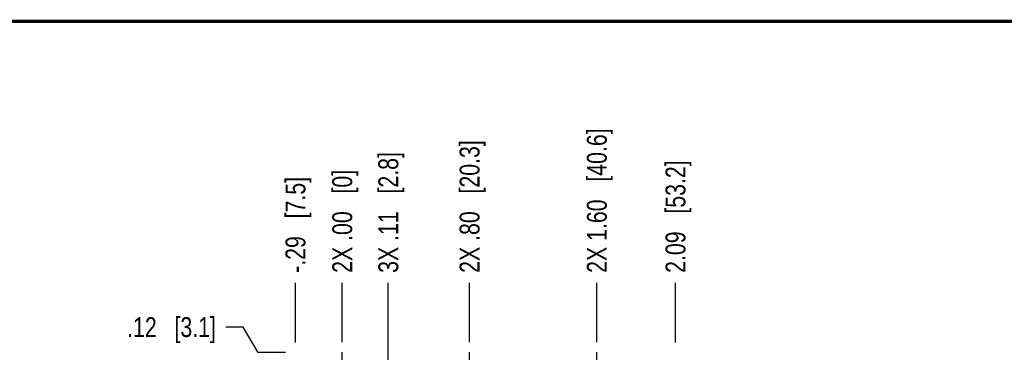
# Model space of a CAD drawing. Header units: inches. Extents: x 0.2 to 16.8, y 0.2 to 10.8.
# Tile 6 of 22: x 3.3 to 9.5, y 8.7 to 10.8. Entities that reach past the tile are written whole.
import ezdxf

# ---------------------------------------------------------------- set-up
doc = ezdxf.new("R2010")
doc.units = ezdxf.units.IN
doc.header["$LTSCALE"] = 0.935
doc.header["$MEASUREMENT"] = 0
doc.linetypes.add('CENTER', pattern=[0.6, 0.375, -0.075, 0.075, -0.075])
doc.layers.get('0').update_dxf_attribs({"linetype": 'CONTINUOUS'})
doc.layers.add('02___PRT_ALL_AXES', color=7, linetype='CONTINUOUS')
doc.layers.add('DIMENSIONS', color=7, linetype='CONTINUOUS')
doc.styles.get("Standard").update_dxf_attribs({"font": 'txt', "width": 0.8})
doc.dimstyles.new('DIMSTYLE_1', dxfattribs={"dimtxt": 0.125, "dimasz": 0.18, "dimexe": 0.125, "dimexo": 0.0625, "dimgap": 0.09, "dimtad": 0, "dimtih": 1, "dimtoh": 1, "dimzin": 4, "dimdsep": 46, "dimtxsty": 'STANDARD', "dimblk": '_FILLED', "dimblk1": '_FILLED', "dimblk2": '_FILLED', "dimcen": 0.09, "dimadec": 0, "dimazin": 0, "dimtp": 0.01, "dimtm": 0.01, "dimtfac": 1, "dimtofl": 0, "dimtmove": 0, "dimatfit": 3, "dimldrblk": '_FILLED', "dimfxl": 1, "dimtolj": 1, "dimtzin": 4, "dimarcsym": 0})

# ---------------------------------------------------------------- blocks, each defined once
blk = doc.blocks.new('*D0')
at = {"layer": 'DIMENSIONS', "color": 2, "linetype": 'CONTINUOUS'}
for p, q in [((4.7492, 8.8391), (4.6411, 8.8391)), ((4.8451, 8.6796), (4.7492, 8.8391)), ((5.0161, 8.6796), (4.8451, 8.6796))]:
    blk.add_line(p, q, dxfattribs=at)
at = {"layer": 'DIMENSIONS', "color": 2, "linetype": 'CONTINUOUS', "insert": (4.5786, 8.9016), "char_height": 0.125, "width": 0.925, "attachment_point": 3, "line_spacing_factor": 0.9}
blk.add_mtext('.12{\\Ftxt.shx;\\W1.000000;\\H0.125000; }[3.1]', dxfattribs=at)
blk = doc.blocks.new('_FILLED')
at = {"color": 0, "linetype": 'BYBLOCK'}
blk.add_solid([(0, 0), (-1, 0.174), (-1, -0.174)], dxfattribs=at)
blk = doc.blocks.new('*D12')
at = {"layer": 'DIMENSIONS', "color": 2, "linetype": 'CONTINUOUS'}
blk.add_line((5.0786, 8.7421), (5.0786, 9.1171), dxfattribs=at)
at = {"layer": 'DIMENSIONS', "color": 2, "linetype": 'CONTINUOUS', "insert": (5.0161, 9.1796), "char_height": 0.125, "width": 1.025, "attachment_point": 1, "rotation": 90, "line_spacing_factor": 0.9}
blk.add_mtext('-.29{\\Ftxt.shx;\\W1.000000;\\H0.125000; }[7.5]', dxfattribs=at)
blk = doc.blocks.new('*D13')
at = {"layer": 'DIMENSIONS', "color": 2, "linetype": 'CONTINUOUS'}
blk.add_line((5.3726, 8.7452), (5.3726, 9.1171), dxfattribs=at)
at = {"layer": 'DIMENSIONS', "color": 2, "linetype": 'CONTINUOUS', "insert": (5.3101, 9.1796), "char_height": 0.125, "width": 1.025, "attachment_point": 1, "rotation": 90, "line_spacing_factor": 0.9}
blk.add_mtext('2X .00{\\Ftxt.shx;\\W1.000000;\\H0.125000; }[0]', dxfattribs=at)
blk = doc.blocks.new('*D14')
at = {"layer": 'DIMENSIONS', "color": 2, "linetype": 'CONTINUOUS'}
blk.add_line((6.1726, 8.7452), (6.1726, 9.1171), dxfattribs=at)
at = {"layer": 'DIMENSIONS', "color": 2, "linetype": 'CONTINUOUS', "insert": (6.1101, 9.1796), "char_height": 0.125, "width": 1.325, "attachment_point": 1, "rotation": 90, "line_spacing_factor": 0.9}
blk.add_mtext('2X .80{\\Ftxt.shx;\\W1.000000;\\H0.125000; }[20.3]', dxfattribs=at)
blk = doc.blocks.new('*D15')
at = {"layer": 'DIMENSIONS', "color": 2, "linetype": 'CONTINUOUS'}
blk.add_line((6.9726, 8.7452), (6.9726, 9.1171), dxfattribs=at)
at = {"layer": 'DIMENSIONS', "color": 2, "linetype": 'CONTINUOUS', "insert": (6.9101, 9.1796), "char_height": 0.125, "width": 1.425, "attachment_point": 1, "rotation": 90, "line_spacing_factor": 0.9}
blk.add_mtext('2X 1.60{\\Ftxt.shx;\\W1.000000;\\H0.125000; }[40.6]', dxfattribs=at)
blk = doc.blocks.new('*D16')
at = {"layer": 'DIMENSIONS', "color": 2, "linetype": 'CONTINUOUS'}
for p, q in [((5.6621, 8.0372), (5.6621, 9.1171)), ((5.4836, 7.8832), (5.6621, 8.0372)), ((5.4836, 7.7127), (5.4836, 7.8832))]:
    blk.add_line(p, q, dxfattribs=at)
at = {"layer": 'DIMENSIONS', "color": 2, "linetype": 'CONTINUOUS', "insert": (5.5996, 9.1796), "char_height": 0.125, "width": 1.225, "attachment_point": 1, "rotation": 90, "line_spacing_factor": 0.9}
blk.add_mtext('3X .11{\\Ftxt.shx;\\W1.000000;\\H0.125000; }[2.8]', dxfattribs=at)
blk = doc.blocks.new('*D17')
at = {"layer": 'DIMENSIONS', "color": 2, "linetype": 'CONTINUOUS'}
blk.add_line((7.4666, 8.7421), (7.4666, 9.1171), dxfattribs=at)
at = {"layer": 'DIMENSIONS', "color": 2, "linetype": 'CONTINUOUS', "insert": (7.4041, 9.1796), "char_height": 0.125, "width": 1.125, "attachment_point": 1, "rotation": 90, "line_spacing_factor": 0.9}
blk.add_mtext('2.09{\\Ftxt.shx;\\W1.000000;\\H0.125000; }[53.2]', dxfattribs=at)

msp = doc.modelspace()

# ---------------------------------------------------------------- linework, layer by layer
at = {"color": 7, "linetype": 'CONTINUOUS', "const_width": 0.02}
msp.add_lwpolyline([(16.75, 10.7586), (0.25, 10.7586)], dxfattribs=at)
at = {"layer": '02___PRT_ALL_AXES', "color": 7, "linetype": 'CENTER'}
for p, q in [((5.3726, 8.5576), (5.3726, 8.6827)), ((6.1726, 8.5576), (6.1726, 8.6827)), ((6.9726, 8.5576), (6.9726, 8.6827))]:
    msp.add_line(p, q, dxfattribs=at)

# ---------------------------------------------------------------- texts
at = {"color": 2, "linetype": 'CONTINUOUS', "insert": (0.5583, 10.5546), "char_height": 0.053, "width": 3.0104, "attachment_point": 1, "line_spacing_factor": 0.9}
msp.add_mtext('NATIONAL INSTRUMENTS CORPORATION AND ITS LICENSORS. ALL RIGHTS RESERVED', dxfattribs=at)

# ---------------------------------------------------------------- dimensions: what is measured, and where the dimension line sits
at = {"layer": 'DIMENSIONS', "color": 2, "linetype": 'CONTINUOUS'}
for feature_location, offset, dtype, origin, text, picture, middle in [((6.9726, 8.7452), (0, 0.3719), 1, (5.3726, 8.6827), '2X <>', '*D15', (6.9726, 9.8921)), ((6.1726, 8.7452), (0, 0.3719), 1, (5.3726, 8.6827), '2X <>', '*D14', (6.1726, 9.8421)), ((5.4836, 7.7127), (0.1785, 1.4044), 0, (5.3726, 7.6502), '3X <>', '*D16', (5.6621, 9.7921)), ((5.0786, 8.7421), (0, 0.375), 1, (5.3726, 8.6827), '-<>', '*D12', (5.0786, 9.6921)), ((5.3725995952, 8.7451840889), (0, 0.3719), 1, (5.3725995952, 8.6826840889), '2X <>', '*D13', (5.3725995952, 9.6920840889))]:
    dim = msp.add_ordinate_dim(feature_location=feature_location, offset=offset, dtype=dtype, origin=origin, text=text, dimstyle='DIMSTYLE_1', override={"dimtad": 1, "dimtih": 0, "dimtoh": 0}, dxfattribs=at)
    dim.commit()
    dim.dimension.update_dxf_attribs({"geometry": picture, "text_midpoint": middle})
for feature_location, offset, dtype, origin, picture, middle in [((7.4666, 8.7421), (0, 0.375), 1, (5.3726, 8.6796), '*D17', (7.4666, 9.7421)), ((5.0161, 8.6796), (-0.375, 0.1595), 0, (5.2475, 8.5576), '*D0', (4.1161, 8.8391))]:
    dim = msp.add_ordinate_dim(feature_location=feature_location, offset=offset, dtype=dtype, origin=origin, dimstyle='DIMSTYLE_1', override={"dimtad": 1, "dimtih": 0, "dimtoh": 0}, dxfattribs=at)
    dim.commit()
    dim.dimension.update_dxf_attribs({"geometry": picture, "text_midpoint": middle})

doc.saveas('drawing.dxf')
